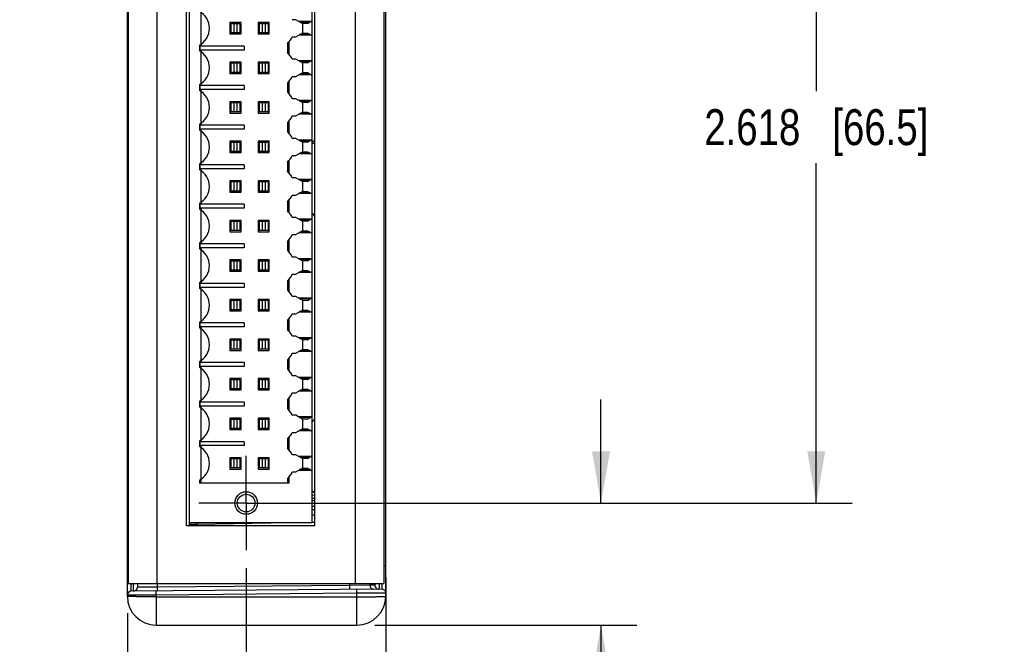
# Model space of a CAD drawing. Header units: inches. Extents: x 0 to 22, y 0 to 17.
# Tile 26 of 33: x 14.9 to 18.3, y 6.1 to 8.3. Entities that reach past the tile are written whole.
import ezdxf

# ---------------------------------------------------------------- set-up
doc = ezdxf.new("R2010")
doc.units = ezdxf.units.IN
doc.header["$LTSCALE"] = 1.21
doc.header["$MEASUREMENT"] = 0
doc.linetypes.add('CENTER', pattern=[0.6, 0.375, -0.075, 0.075, -0.075])
doc.layers.get('0').update_dxf_attribs({"linetype": 'CONTINUOUS'})
for name, color, linetype in [('02___PRT_ALL_AXES', 7, 'CONTINUOUS'), ('COSMETIC', 7, 'CONTINUOUS'), ('DIMENSIONS', 7, 'CONTINUOUS')]:
    doc.layers.add(name, color=color, linetype=linetype)
doc.styles.get("Standard").update_dxf_attribs({"font": 'txt', "width": 0.8})
doc.dimstyles.new('DIMSTYLE_1', dxfattribs={"dimtxt": 0.125, "dimasz": 0.18, "dimexe": 0.125, "dimexo": 0.0625, "dimgap": 0.0625, "dimtad": 0, "dimtih": 1, "dimtoh": 1, "dimdec": 3, "dimzin": 4, "dimdsep": 46, "dimtxsty": 'STANDARD', "dimblk": '_FILLED', "dimblk1": '_FILLED', "dimblk2": '_FILLED', "dimcen": 0.09, "dimadec": 0, "dimazin": 0, "dimtp": 0.001, "dimtm": 0.001, "dimtfac": 1, "dimtdec": 3, "dimtofl": 0, "dimtmove": 0, "dimatfit": 3, "dimldrblk": '_FILLED', "dimfxl": 1, "dimtolj": 1, "dimtzin": 4, "dimarcsym": 0})

# ---------------------------------------------------------------- blocks, each defined once
blk = doc.blocks.new('_FILLED')
at = {"color": 0, "linetype": 'BYBLOCK'}
blk.add_solid([(0, 0), (-1, 0.174), (-1, -0.174)], dxfattribs=at)
blk = doc.blocks.new('*D2')
at = {"layer": 'DIMENSIONS', "color": 2, "linetype": 'CONTINUOUS'}
for p, q in [((15.2856, 6.2297), (15.2856, 3.8134)), ((16.1856, 6.2373), (16.1856, 3.8134)), ((15.2856, 3.9384), (14.9256, 3.9384)), ((16.1856, 3.9384), (16.5902, 3.9384))]:
    blk.add_line(p, q, dxfattribs=at)
at = {"layer": 'DIMENSIONS', "color": 2, "linetype": 'CONTINUOUS', "xscale": 0.18, "yscale": 0.18, "zscale": 0.18}
blk.add_blockref('_FILLED', (15.2856, 3.9384), dxfattribs=at)
at = {"layer": 'DIMENSIONS', "color": 2, "linetype": 'CONTINUOUS', "xscale": 0.18, "yscale": 0.18, "zscale": 0.18, "rotation": 180}
blk.add_blockref('_FILLED', (16.1856, 3.9384), dxfattribs=at)
at = {"layer": 'DIMENSIONS', "color": 2, "linetype": 'CONTINUOUS', "insert": (16.6527, 4.0009), "char_height": 0.125, "width": 1.225, "attachment_point": 1, "line_spacing_factor": 0.9}
blk.add_mtext('.900{\\Ftxt.shx;\\W1.000000;\\H0.125000; }[22.86]', dxfattribs=at)
blk = doc.blocks.new('*D3')
at = {"layer": 'DIMENSIONS', "color": 2, "linetype": 'CONTINUOUS'}
for p, q in [((15.6994, 6.3865), (15.6994, 4.5634)), ((15.2856, 6.2297), (15.2856, 4.5634)), ((15.2856, 4.6884), (14.8755, 4.6884)), ((15.6994, 4.6884), (16.0594, 4.6884))]:
    blk.add_line(p, q, dxfattribs=at)
at = {"layer": 'DIMENSIONS', "color": 2, "linetype": 'CONTINUOUS', "xscale": 0.18, "yscale": 0.18, "zscale": 0.18}
blk.add_blockref('_FILLED', (15.2856, 4.6884), dxfattribs=at)
at = {"layer": 'DIMENSIONS', "color": 2, "linetype": 'CONTINUOUS', "xscale": 0.18, "yscale": 0.18, "zscale": 0.18, "rotation": 180}
blk.add_blockref('_FILLED', (15.6994, 4.6884), dxfattribs=at)
at = {"layer": 'DIMENSIONS', "color": 2, "linetype": 'CONTINUOUS', "insert": (14.813, 4.7509), "char_height": 0.125, "width": 1.225, "attachment_point": 3, "line_spacing_factor": 0.9}
blk.add_mtext('.414{\\Ftxt.shx;\\W1.000000;\\H0.125000; }[10.51]', dxfattribs=at)
blk = doc.blocks.new('*D4')
at = {"layer": 'DIMENSIONS', "color": 2, "linetype": 'CONTINUOUS'}
for p, q in [((15.6994, 6.3865), (15.6994, 5.3134)), ((16.1856, 6.3532), (16.1856, 5.3134)), ((15.6994, 5.4384), (15.3394, 5.4384)), ((16.1856, 5.4384), (16.5367, 5.4384))]:
    blk.add_line(p, q, dxfattribs=at)
at = {"layer": 'DIMENSIONS', "color": 2, "linetype": 'CONTINUOUS', "xscale": 0.18, "yscale": 0.18, "zscale": 0.18}
blk.add_blockref('_FILLED', (15.6994, 5.4384), dxfattribs=at)
at = {"layer": 'DIMENSIONS', "color": 2, "linetype": 'CONTINUOUS', "xscale": 0.18, "yscale": 0.18, "zscale": 0.18, "rotation": 180}
blk.add_blockref('_FILLED', (16.1856, 5.4384), dxfattribs=at)
at = {"layer": 'DIMENSIONS', "color": 2, "linetype": 'CONTINUOUS', "insert": (16.5992, 5.5009), "char_height": 0.125, "width": 1.225, "attachment_point": 1, "line_spacing_factor": 0.9}
blk.add_mtext('.486{\\Ftxt.shx;\\W1.000000;\\H0.125000; }[12.35]', dxfattribs=at)
blk = doc.blocks.new('*D5')
at = {"layer": 'DIMENSIONS', "color": 2, "linetype": 'CONTINUOUS'}
for p, q in [((16.9356, 6.6133), (16.9356, 6.9733)), ((15.9263, 6.6133), (17.0606, 6.6133)), ((16.1477, 6.1884), (17.0606, 6.1884)), ((16.9356, 6.1884), (16.9356, 5.7769)), ((16.9356, 5.7769), (17.0531, 5.7769))]:
    blk.add_line(p, q, dxfattribs=at)
at = {"layer": 'DIMENSIONS', "color": 2, "linetype": 'CONTINUOUS', "xscale": 0.18, "yscale": 0.18, "zscale": 0.18}
for p, rotation in [((16.9356, 6.6133), 270), ((16.9356, 6.1884), 90)]:
    blk.add_blockref('_FILLED', p, dxfattribs=dict(at, rotation=rotation))
at = {"layer": 'DIMENSIONS', "color": 2, "linetype": 'CONTINUOUS', "insert": (17.1156, 5.8394), "char_height": 0.125, "width": 1.225, "attachment_point": 1, "line_spacing_factor": 0.9}
blk.add_mtext('.425{\\Ftxt.shx;\\W1.000000;\\H0.125000; }[10.79]', dxfattribs=at)
blk = doc.blocks.new('*D6')
at = {"layer": 'DIMENSIONS', "color": 2, "linetype": 'CONTINUOUS'}
for p, q in [((15.7619, 9.2315), (17.8106, 9.2315)), ((17.6856, 9.2315), (17.6856, 8.0474)), ((17.6856, 6.6133), (17.6856, 7.7974)), ((15.7619, 6.6133), (17.8106, 6.6133))]:
    blk.add_line(p, q, dxfattribs=at)
at = {"layer": 'DIMENSIONS', "color": 2, "linetype": 'CONTINUOUS', "xscale": 0.18, "yscale": 0.18, "zscale": 0.18}
for p, rotation in [((17.6856, 9.2315), 90), ((17.6856, 6.6133), 270)]:
    blk.add_blockref('_FILLED', p, dxfattribs=dict(at, rotation=rotation))
at = {"layer": 'DIMENSIONS', "color": 2, "linetype": 'CONTINUOUS', "insert": (17.6856, 7.9849), "char_height": 0.125, "width": 1.225, "attachment_point": 2, "line_spacing_factor": 0.9}
blk.add_mtext('2.618{\\Ftxt.shx;\\W1.000000;\\H0.125000; }[66.5]', dxfattribs=at)

msp = doc.modelspace()

# ---------------------------------------------------------------- linework, layer by layer
at = {"color": 7, "linetype": 'CONTINUOUS'}
for p, q in [((15.2856, 6.2884), (15.2856, 9.5574)), ((16.1856, 6.2884), (16.1856, 9.5574)), ((15.5026, 6.5344), (15.5026, 9.3104)), ((15.9278, 9.3004), (15.9278, 6.5444)), ((15.542, 8.3289), (15.542, 8.2049)), ((15.6423, 8.2866), (15.6423, 8.2472)), ((15.6817, 8.2866), (15.6423, 8.2866)), ((15.6463, 8.2826), (15.6463, 8.2511)), ((15.6778, 8.2826), (15.6463, 8.2826)), ((15.6568, 8.2826), (15.6568, 8.2511)), ((15.6672, 8.2826), (15.6672, 8.2511)), ((15.6778, 8.2826), (15.6778, 8.2511)), ((15.6817, 8.2472), (15.6817, 8.2866)), ((15.7408, 8.2866), (15.7408, 8.2472)), ((15.7801, 8.2866), (15.7408, 8.2866)), ((15.7447, 8.2826), (15.7447, 8.2511)), ((15.7762, 8.2826), (15.7447, 8.2826)), ((15.7553, 8.2826), (15.7553, 8.2511)), ((15.7657, 8.2826), (15.7657, 8.2511)), ((15.7762, 8.2826), (15.7762, 8.2511)), ((15.7801, 8.2472), (15.7801, 8.2866)), ((15.8727, 8.2966), (15.8602, 8.2966)), ((15.8969, 8.2826), (15.8727, 8.2966)), ((15.9259, 8.2909), (15.8826, 8.2909)), ((15.9219, 8.2885), (15.8867, 8.2885)), ((15.9136, 8.2838), (15.895, 8.2838)), ((15.8969, 8.2511), (15.8969, 8.2826)), ((15.9136, 8.2838), (15.9278, 8.292)), ((15.6423, 8.2472), (15.6817, 8.2472)), ((15.6778, 8.2511), (15.6463, 8.2511)), ((15.7408, 8.2472), (15.7801, 8.2472)), ((15.7762, 8.2511), (15.7447, 8.2511)), ((15.8602, 8.2371), (15.8727, 8.2371)), ((15.8727, 8.2371), (15.8969, 8.2511)), ((15.9259, 8.2429), (15.8826, 8.2429)), ((15.9219, 8.2452), (15.8867, 8.2452)), ((15.895, 8.25), (15.9136, 8.25)), ((15.9136, 8.25), (15.9219, 8.2452)), ((15.9259, 8.2429), (15.9278, 8.2418)), ((15.5365, 8.2081), (15.5365, 8.1879)), ((15.5382, 8.2049), (15.5382, 8.1911)), ((15.6925, 8.2049), (15.5382, 8.2049)), ((15.6925, 8.2049), (15.6925, 8.1911)), ((15.8431, 8.2141), (15.8431, 8.1819)), ((15.8486, 8.2195), (15.8486, 8.1765)), ((15.6925, 8.1911), (15.5382, 8.1911)), ((15.542, 8.1911), (15.542, 8.0671)), ((15.6423, 8.1488), (15.6423, 8.1094)), ((15.6817, 8.1488), (15.6423, 8.1488)), ((15.6463, 8.1448), (15.6463, 8.1133)), ((15.6778, 8.1448), (15.6463, 8.1448)), ((15.6568, 8.1448), (15.6568, 8.1133)), ((15.6672, 8.1448), (15.6672, 8.1133)), ((15.6778, 8.1448), (15.6778, 8.1133)), ((15.6817, 8.1094), (15.6817, 8.1488)), ((15.7408, 8.1488), (15.7408, 8.1094)), ((15.7801, 8.1488), (15.7408, 8.1488)), ((15.7447, 8.1448), (15.7447, 8.1133)), ((15.7762, 8.1448), (15.7447, 8.1448)), ((15.7553, 8.1448), (15.7553, 8.1133)), ((15.7657, 8.1448), (15.7657, 8.1133)), ((15.7762, 8.1448), (15.7762, 8.1133)), ((15.7801, 8.1094), (15.7801, 8.1488)), ((15.8727, 8.1589), (15.8602, 8.1589)), ((15.8969, 8.1448), (15.8727, 8.1589)), ((15.9259, 8.1531), (15.8826, 8.1531)), ((15.9219, 8.1507), (15.8867, 8.1507)), ((15.9136, 8.146), (15.895, 8.146)), ((15.8969, 8.1133), (15.8969, 8.1448)), ((15.9136, 8.146), (15.9278, 8.1542)), ((15.6423, 8.1094), (15.6817, 8.1094)), ((15.6778, 8.1133), (15.6463, 8.1133)), ((15.7408, 8.1094), (15.7801, 8.1094)), ((15.7762, 8.1133), (15.7447, 8.1133)), ((15.8602, 8.0993), (15.8727, 8.0993)), ((15.8727, 8.0993), (15.8969, 8.1133)), ((15.9259, 8.1051), (15.8826, 8.1051)), ((15.9219, 8.1074), (15.8867, 8.1074)), ((15.895, 8.1122), (15.9136, 8.1122)), ((15.9136, 8.1122), (15.9219, 8.1074)), ((15.9259, 8.1051), (15.9278, 8.104)), ((15.5365, 8.0703), (15.5365, 8.0501)), ((15.5382, 8.0671), (15.5382, 8.0533)), ((15.6925, 8.0671), (15.5382, 8.0671)), ((15.6925, 8.0671), (15.6925, 8.0533)), ((15.8431, 8.0763), (15.8431, 8.0441)), ((15.8486, 8.0817), (15.8486, 8.0387)), ((15.6925, 8.0533), (15.5382, 8.0533)), ((15.542, 8.0533), (15.542, 7.9293)), ((15.6423, 8.011), (15.6423, 7.9716)), ((15.6817, 8.011), (15.6423, 8.011)), ((15.6463, 8.007), (15.6463, 7.9755)), ((15.6778, 8.007), (15.6463, 8.007)), ((15.6568, 8.007), (15.6568, 7.9755)), ((15.6672, 8.007), (15.6672, 7.9755)), ((15.6778, 8.007), (15.6778, 7.9755)), ((15.6817, 7.9716), (15.6817, 8.011)), ((15.7408, 8.011), (15.7408, 7.9716)), ((15.7801, 8.011), (15.7408, 8.011)), ((15.7447, 8.007), (15.7447, 7.9755)), ((15.7762, 8.007), (15.7447, 8.007)), ((15.7553, 8.007), (15.7553, 7.9755)), ((15.7657, 8.007), (15.7657, 7.9755)), ((15.7762, 8.007), (15.7762, 7.9755)), ((15.7801, 7.9716), (15.7801, 8.011)), ((15.8727, 8.0211), (15.8602, 8.0211)), ((15.8969, 8.007), (15.8727, 8.0211)), ((15.9259, 8.0153), (15.8826, 8.0153)), ((15.9219, 8.013), (15.8867, 8.013)), ((15.9136, 8.0082), (15.895, 8.0082)), ((15.8969, 7.9755), (15.8969, 8.007)), ((15.9136, 8.0082), (15.9278, 8.0164)), ((15.6423, 7.9716), (15.6817, 7.9716)), ((15.6778, 7.9755), (15.6463, 7.9755)), ((15.7408, 7.9716), (15.7801, 7.9716)), ((15.7762, 7.9755), (15.7447, 7.9755)), ((15.8602, 7.9615), (15.8727, 7.9615)), ((15.8727, 7.9615), (15.8969, 7.9755)), ((15.9259, 7.9673), (15.8826, 7.9673)), ((15.9219, 7.9696), (15.8867, 7.9696)), ((15.895, 7.9744), (15.9136, 7.9744)), ((15.9136, 7.9744), (15.9219, 7.9696)), ((15.9259, 7.9673), (15.9278, 7.9662)), ((15.5365, 7.9325), (15.5365, 7.9123)), ((15.5382, 7.9293), (15.5382, 7.9155)), ((15.6925, 7.9293), (15.5382, 7.9293)), ((15.6925, 7.9293), (15.6925, 7.9155)), ((15.8431, 7.9385), (15.8431, 7.9063)), ((15.8486, 7.9439), (15.8486, 7.9009)), ((15.6925, 7.9155), (15.5382, 7.9155)), ((15.542, 7.9155), (15.542, 7.7915)), ((15.6423, 7.8732), (15.6423, 7.8338)), ((15.6817, 7.8732), (15.6423, 7.8732)), ((15.6463, 7.8692), (15.6463, 7.8378)), ((15.6778, 7.8692), (15.6463, 7.8692)), ((15.6568, 7.8692), (15.6568, 7.8378)), ((15.6672, 7.8692), (15.6672, 7.8378)), ((15.6778, 7.8692), (15.6778, 7.8378)), ((15.6817, 7.8338), (15.6817, 7.8732)), ((15.7408, 7.8732), (15.7408, 7.8338)), ((15.7801, 7.8732), (15.7408, 7.8732)), ((15.7447, 7.8692), (15.7447, 7.8378)), ((15.7762, 7.8692), (15.7447, 7.8692)), ((15.7553, 7.8692), (15.7553, 7.8378)), ((15.7657, 7.8692), (15.7657, 7.8378)), ((15.7762, 7.8692), (15.7762, 7.8378)), ((15.7801, 7.8338), (15.7801, 7.8732)), ((15.8727, 7.8833), (15.8602, 7.8833)), ((15.8969, 7.8692), (15.8727, 7.8833)), ((15.9259, 7.8775), (15.8826, 7.8775)), ((15.9219, 7.8752), (15.8867, 7.8752)), ((15.9136, 7.8704), (15.895, 7.8704)), ((15.8969, 7.8378), (15.8969, 7.8692)), ((15.9136, 7.8704), (15.9278, 7.8786)), ((15.9381, 7.8654), (15.9278, 7.8654)), ((15.6423, 7.8338), (15.6817, 7.8338)), ((15.6778, 7.8378), (15.6463, 7.8378)), ((15.7408, 7.8338), (15.7801, 7.8338)), ((15.7762, 7.8378), (15.7447, 7.8378)), ((15.8602, 7.8237), (15.8727, 7.8237)), ((15.8727, 7.8237), (15.8969, 7.8378)), ((15.9259, 7.8295), (15.8826, 7.8295)), ((15.9219, 7.8318), (15.8867, 7.8318)), ((15.895, 7.8366), (15.9136, 7.8366)), ((15.9136, 7.8366), (15.9219, 7.8318)), ((15.9259, 7.8295), (15.9278, 7.8284)), ((15.5365, 7.7947), (15.5365, 7.7745)), ((15.5382, 7.7915), (15.5382, 7.7777)), ((15.6925, 7.7915), (15.5382, 7.7915)), ((15.6925, 7.7915), (15.6925, 7.7777)), ((15.8431, 7.8007), (15.8431, 7.7685)), ((15.8486, 7.8061), (15.8486, 7.7631)), ((15.6925, 7.7777), (15.5382, 7.7777)), ((15.542, 7.7777), (15.542, 7.6537)), ((15.6817, 7.7354), (15.6423, 7.7354)), ((15.6423, 7.7354), (15.6423, 7.696)), ((15.6778, 7.7315), (15.6463, 7.7315)), ((15.6463, 7.7315), (15.6463, 7.7)), ((15.6568, 7.7315), (15.6568, 7.7)), ((15.6672, 7.7315), (15.6672, 7.7)), ((15.6778, 7.7315), (15.6778, 7.7)), ((15.6817, 7.696), (15.6817, 7.7354)), ((15.7801, 7.7354), (15.7408, 7.7354)), ((15.7408, 7.7354), (15.7408, 7.696)), ((15.7762, 7.7315), (15.7447, 7.7315)), ((15.7447, 7.7315), (15.7447, 7.7)), ((15.7553, 7.7315), (15.7553, 7.7)), ((15.7657, 7.7315), (15.7657, 7.7)), ((15.7762, 7.7315), (15.7762, 7.7)), ((15.7801, 7.696), (15.7801, 7.7354)), ((15.8727, 7.7455), (15.8602, 7.7455)), ((15.8969, 7.7315), (15.8727, 7.7455)), ((15.9259, 7.7397), (15.8826, 7.7397)), ((15.9219, 7.7374), (15.8867, 7.7374)), ((15.9136, 7.7326), (15.895, 7.7326)), ((15.8969, 7.7), (15.8969, 7.7315)), ((15.9136, 7.7326), (15.9278, 7.7408)), ((15.6423, 7.696), (15.6817, 7.696)), ((15.6778, 7.7), (15.6463, 7.7)), ((15.7408, 7.696), (15.7801, 7.696)), ((15.7762, 7.7), (15.7447, 7.7)), ((15.8602, 7.6859), (15.8727, 7.6859)), ((15.8727, 7.6859), (15.8969, 7.7)), ((15.9259, 7.6917), (15.8826, 7.6917)), ((15.9219, 7.6941), (15.8867, 7.6941)), ((15.895, 7.6988), (15.9136, 7.6988)), ((15.9136, 7.6988), (15.9219, 7.6941)), ((15.9259, 7.6917), (15.9278, 7.6906)), ((15.5365, 7.6569), (15.5365, 7.6367)), ((15.6925, 7.6537), (15.5382, 7.6537)), ((15.5382, 7.6537), (15.5382, 7.6399)), ((15.6925, 7.6537), (15.6925, 7.6399)), ((15.8431, 7.6629), (15.8431, 7.6307)), ((15.8486, 7.6683), (15.8486, 7.6253)), ((15.6925, 7.6399), (15.5382, 7.6399)), ((15.542, 7.6399), (15.542, 7.5159)), ((15.6817, 7.5976), (15.6423, 7.5976)), ((15.6423, 7.5976), (15.6423, 7.5582)), ((15.6778, 7.5937), (15.6463, 7.5937)), ((15.6463, 7.5937), (15.6463, 7.5622)), ((15.6568, 7.5937), (15.6568, 7.5622)), ((15.6672, 7.5937), (15.6672, 7.5622)), ((15.6778, 7.5937), (15.6778, 7.5622)), ((15.6817, 7.5582), (15.6817, 7.5976)), ((15.7801, 7.5976), (15.7408, 7.5976)), ((15.7408, 7.5976), (15.7408, 7.5582)), ((15.7762, 7.5937), (15.7447, 7.5937)), ((15.7447, 7.5937), (15.7447, 7.5622)), ((15.7553, 7.5937), (15.7553, 7.5622)), ((15.7657, 7.5937), (15.7657, 7.5622)), ((15.7762, 7.5937), (15.7762, 7.5622)), ((15.7801, 7.5582), (15.7801, 7.5976)), ((15.8727, 7.6077), (15.8602, 7.6077)), ((15.8969, 7.5937), (15.8727, 7.6077)), ((15.9259, 7.6019), (15.8826, 7.6019)), ((15.9219, 7.5996), (15.8867, 7.5996)), ((15.9136, 7.5948), (15.895, 7.5948)), ((15.8969, 7.5622), (15.8969, 7.5937)), ((15.9136, 7.5948), (15.9278, 7.603)), ((15.6423, 7.5582), (15.6817, 7.5582)), ((15.6778, 7.5622), (15.6463, 7.5622)), ((15.7408, 7.5582), (15.7801, 7.5582)), ((15.7762, 7.5622), (15.7447, 7.5622)), ((15.8602, 7.5482), (15.8727, 7.5482)), ((15.8727, 7.5482), (15.8969, 7.5622)), ((15.9259, 7.5539), (15.8826, 7.5539)), ((15.9219, 7.5563), (15.8867, 7.5563)), ((15.895, 7.561), (15.9136, 7.561)), ((15.9136, 7.561), (15.9219, 7.5563)), ((15.9259, 7.5539), (15.9278, 7.5528)), ((15.5365, 7.5191), (15.5365, 7.4989)), ((15.6925, 7.5159), (15.5382, 7.5159)), ((15.5382, 7.5159), (15.5382, 7.5021)), ((15.6925, 7.5159), (15.6925, 7.5021)), ((15.8431, 7.5251), (15.8431, 7.4929)), ((15.8486, 7.5305), (15.8486, 7.4875)), ((15.6925, 7.5021), (15.5382, 7.5021)), ((15.542, 7.5021), (15.542, 7.3781)), ((15.6817, 7.4598), (15.6423, 7.4598)), ((15.6423, 7.4598), (15.6423, 7.4204)), ((15.6778, 7.4559), (15.6463, 7.4559)), ((15.6463, 7.4559), (15.6463, 7.4244)), ((15.6568, 7.4559), (15.6568, 7.4244)), ((15.6672, 7.4559), (15.6672, 7.4244)), ((15.6778, 7.4559), (15.6778, 7.4244)), ((15.6817, 7.4204), (15.6817, 7.4598)), ((15.7801, 7.4598), (15.7408, 7.4598)), ((15.7408, 7.4598), (15.7408, 7.4204)), ((15.7762, 7.4559), (15.7447, 7.4559)), ((15.7447, 7.4559), (15.7447, 7.4244)), ((15.7553, 7.4559), (15.7553, 7.4244)), ((15.7657, 7.4559), (15.7657, 7.4244)), ((15.7762, 7.4559), (15.7762, 7.4244)), ((15.7801, 7.4204), (15.7801, 7.4598)), ((15.8727, 7.4699), (15.8602, 7.4699)), ((15.8969, 7.4559), (15.8727, 7.4699)), ((15.9259, 7.4641), (15.8826, 7.4641)), ((15.9219, 7.4618), (15.8867, 7.4618)), ((15.9136, 7.457), (15.895, 7.457)), ((15.8969, 7.4244), (15.8969, 7.4559)), ((15.9136, 7.457), (15.9278, 7.4652)), ((15.6423, 7.4204), (15.6817, 7.4204)), ((15.6778, 7.4244), (15.6463, 7.4244)), ((15.7408, 7.4204), (15.7801, 7.4204)), ((15.7762, 7.4244), (15.7447, 7.4244)), ((15.8602, 7.4104), (15.8727, 7.4104)), ((15.8727, 7.4104), (15.8969, 7.4244)), ((15.9259, 7.4161), (15.8826, 7.4161)), ((15.9219, 7.4185), (15.8867, 7.4185)), ((15.895, 7.4232), (15.9136, 7.4232)), ((15.9136, 7.4232), (15.9219, 7.4185)), ((15.9259, 7.4161), (15.9278, 7.415)), ((15.5365, 7.3813), (15.5365, 7.3611)), ((15.6925, 7.3781), (15.5382, 7.3781)), ((15.5382, 7.3781), (15.5382, 7.3643)), ((15.6925, 7.3781), (15.6925, 7.3643)), ((15.8431, 7.3873), (15.8431, 7.3551)), ((15.8486, 7.3927), (15.8486, 7.3497)), ((15.6925, 7.3643), (15.5382, 7.3643)), ((15.542, 7.3643), (15.542, 7.2403)), ((15.6817, 7.322), (15.6423, 7.322)), ((15.6423, 7.322), (15.6423, 7.2826)), ((15.6778, 7.3181), (15.6463, 7.3181)), ((15.6463, 7.3181), (15.6463, 7.2866)), ((15.6568, 7.3181), (15.6568, 7.2866)), ((15.6672, 7.3181), (15.6672, 7.2866)), ((15.6778, 7.3181), (15.6778, 7.2866)), ((15.6817, 7.2826), (15.6817, 7.322)), ((15.7801, 7.322), (15.7408, 7.322)), ((15.7408, 7.322), (15.7408, 7.2826)), ((15.7762, 7.3181), (15.7447, 7.3181)), ((15.7447, 7.3181), (15.7447, 7.2866)), ((15.7553, 7.3181), (15.7553, 7.2866)), ((15.7657, 7.3181), (15.7657, 7.2866)), ((15.7762, 7.3181), (15.7762, 7.2866)), ((15.7801, 7.2826), (15.7801, 7.322)), ((15.8727, 7.3321), (15.8602, 7.3321)), ((15.8969, 7.3181), (15.8727, 7.3321)), ((15.9259, 7.3263), (15.8826, 7.3263)), ((15.9219, 7.324), (15.8867, 7.324)), ((15.9136, 7.3192), (15.895, 7.3192)), ((15.8969, 7.2866), (15.8969, 7.3181)), ((15.9136, 7.3192), (15.9278, 7.3274)), ((15.6423, 7.2826), (15.6817, 7.2826)), ((15.6778, 7.2866), (15.6463, 7.2866)), ((15.7408, 7.2826), (15.7801, 7.2826)), ((15.7762, 7.2866), (15.7447, 7.2866)), ((15.8602, 7.2726), (15.8727, 7.2726)), ((15.8727, 7.2726), (15.8969, 7.2866)), ((15.9259, 7.2783), (15.8826, 7.2783)), ((15.9219, 7.2807), (15.8867, 7.2807)), ((15.895, 7.2854), (15.9136, 7.2854)), ((15.9136, 7.2854), (15.9219, 7.2807)), ((15.9259, 7.2783), (15.9278, 7.2772)), ((15.5365, 7.2435), (15.5365, 7.2233)), ((15.6925, 7.2403), (15.5382, 7.2403)), ((15.5382, 7.2403), (15.5382, 7.2265)), ((15.6925, 7.2403), (15.6925, 7.2265)), ((15.8431, 7.2495), (15.8431, 7.2173)), ((15.8486, 7.255), (15.8486, 7.2119)), ((15.6925, 7.2265), (15.5382, 7.2265)), ((15.542, 7.2265), (15.542, 7.1025)), ((15.6817, 7.1842), (15.6423, 7.1842)), ((15.6423, 7.1842), (15.6423, 7.1448)), ((15.6778, 7.1803), (15.6463, 7.1803)), ((15.6463, 7.1803), (15.6463, 7.1488)), ((15.6568, 7.1803), (15.6568, 7.1488)), ((15.6672, 7.1803), (15.6672, 7.1488)), ((15.6778, 7.1803), (15.6778, 7.1488)), ((15.6817, 7.1448), (15.6817, 7.1842)), ((15.7801, 7.1842), (15.7408, 7.1842)), ((15.7408, 7.1842), (15.7408, 7.1448)), ((15.7762, 7.1803), (15.7447, 7.1803)), ((15.7447, 7.1803), (15.7447, 7.1488)), ((15.7553, 7.1803), (15.7553, 7.1488)), ((15.7657, 7.1803), (15.7657, 7.1488)), ((15.7762, 7.1803), (15.7762, 7.1488)), ((15.7801, 7.1448), (15.7801, 7.1842)), ((15.8727, 7.1943), (15.8602, 7.1943)), ((15.8969, 7.1803), (15.8727, 7.1943)), ((15.9259, 7.1885), (15.8826, 7.1885)), ((15.9219, 7.1862), (15.8867, 7.1862)), ((15.9136, 7.1814), (15.895, 7.1814)), ((15.8969, 7.1488), (15.8969, 7.1803)), ((15.9136, 7.1814), (15.9278, 7.1896)), ((15.6423, 7.1448), (15.6817, 7.1448)), ((15.6778, 7.1488), (15.6463, 7.1488)), ((15.7408, 7.1448), (15.7801, 7.1448)), ((15.7762, 7.1488), (15.7447, 7.1488)), ((15.8602, 7.1348), (15.8727, 7.1348)), ((15.8727, 7.1348), (15.8969, 7.1488)), ((15.9259, 7.1405), (15.8826, 7.1405)), ((15.9219, 7.1429), (15.8867, 7.1429)), ((15.895, 7.1476), (15.9136, 7.1476)), ((15.9136, 7.1476), (15.9219, 7.1429)), ((15.9259, 7.1405), (15.9278, 7.1395)), ((15.5365, 7.1057), (15.5365, 7.0855)), ((15.6925, 7.1025), (15.5382, 7.1025)), ((15.5382, 7.1025), (15.5382, 7.0887)), ((15.6925, 7.1025), (15.6925, 7.0887)), ((15.8431, 7.1117), (15.8431, 7.0796)), ((15.8486, 7.1172), (15.8486, 7.0741)), ((15.6925, 7.0887), (15.5382, 7.0887)), ((15.542, 7.0887), (15.542, 6.9647)), ((15.6817, 7.0464), (15.6423, 7.0464)), ((15.6423, 7.0464), (15.6423, 7.007)), ((15.6778, 7.0425), (15.6463, 7.0425)), ((15.6463, 7.0425), (15.6463, 7.011)), ((15.6568, 7.0425), (15.6568, 7.011)), ((15.6672, 7.0425), (15.6672, 7.011)), ((15.6778, 7.0425), (15.6778, 7.011)), ((15.6817, 7.007), (15.6817, 7.0464)), ((15.7801, 7.0464), (15.7408, 7.0464)), ((15.7408, 7.0464), (15.7408, 7.007)), ((15.7762, 7.0425), (15.7447, 7.0425)), ((15.7447, 7.0425), (15.7447, 7.011)), ((15.7553, 7.0425), (15.7553, 7.011)), ((15.7657, 7.0425), (15.7657, 7.011)), ((15.7762, 7.0425), (15.7762, 7.011)), ((15.7801, 7.007), (15.7801, 7.0464)), ((15.8727, 7.0565), (15.8602, 7.0565)), ((15.8969, 7.0425), (15.8727, 7.0565)), ((15.9259, 7.0507), (15.8826, 7.0507)), ((15.9219, 7.0484), (15.8867, 7.0484)), ((15.9136, 7.0436), (15.895, 7.0436)), ((15.8969, 7.011), (15.8969, 7.0425)), ((15.9136, 7.0436), (15.9278, 7.0518)), ((15.6423, 7.007), (15.6817, 7.007)), ((15.6778, 7.011), (15.6463, 7.011)), ((15.7408, 7.007), (15.7801, 7.007)), ((15.7762, 7.011), (15.7447, 7.011)), ((15.8727, 6.997), (15.8969, 7.011)), ((15.9259, 7.0027), (15.8826, 7.0027)), ((15.9219, 7.0051), (15.8867, 7.0051)), ((15.895, 7.0098), (15.9136, 7.0098)), ((15.9136, 7.0098), (15.9219, 7.0051)), ((15.9259, 7.0027), (15.9278, 7.0017)), ((15.5365, 6.9679), (15.5365, 6.9478)), ((15.6925, 6.9647), (15.5382, 6.9647)), ((15.5382, 6.9647), (15.5382, 6.9509)), ((15.6925, 6.9647), (15.6925, 6.9509)), ((15.8431, 6.9739), (15.8431, 6.9418)), ((15.8486, 6.9794), (15.8486, 6.9363)), ((15.8602, 6.997), (15.8727, 6.997)), ((15.6925, 6.9509), (15.5382, 6.9509)), ((15.542, 6.9509), (15.542, 6.8269)), ((15.6817, 6.9086), (15.6423, 6.9086)), ((15.6423, 6.9086), (15.6423, 6.8692)), ((15.6778, 6.9047), (15.6463, 6.9047)), ((15.6463, 6.9047), (15.6463, 6.8732)), ((15.6568, 6.9047), (15.6568, 6.8732)), ((15.6672, 6.9047), (15.6672, 6.8732)), ((15.6778, 6.9047), (15.6778, 6.8732)), ((15.6817, 6.8692), (15.6817, 6.9086)), ((15.7801, 6.9086), (15.7408, 6.9086)), ((15.7408, 6.9086), (15.7408, 6.8692)), ((15.7762, 6.9047), (15.7447, 6.9047)), ((15.7447, 6.9047), (15.7447, 6.8732)), ((15.7553, 6.9047), (15.7553, 6.8732)), ((15.7657, 6.9047), (15.7657, 6.8732)), ((15.7762, 6.9047), (15.7762, 6.8732)), ((15.7801, 6.8692), (15.7801, 6.9086)), ((15.8727, 6.9187), (15.8602, 6.9187)), ((15.8969, 6.9047), (15.8727, 6.9187)), ((15.9259, 6.913), (15.8826, 6.913)), ((15.9219, 6.9106), (15.8867, 6.9106)), ((15.9136, 6.9058), (15.895, 6.9058)), ((15.8969, 6.8732), (15.8969, 6.9047)), ((15.9136, 6.9058), (15.9278, 6.914)), ((15.6423, 6.8692), (15.6817, 6.8692)), ((15.6778, 6.8732), (15.6463, 6.8732)), ((15.7408, 6.8692), (15.7801, 6.8692)), ((15.7762, 6.8732), (15.7447, 6.8732)), ((15.8727, 6.8592), (15.8969, 6.8732)), ((15.9259, 6.8649), (15.8826, 6.8649)), ((15.9219, 6.8673), (15.8867, 6.8673)), ((15.895, 6.872), (15.9136, 6.872)), ((15.9136, 6.872), (15.9219, 6.8673)), ((15.9259, 6.8649), (15.9278, 6.8639)), ((15.5365, 6.8301), (15.5365, 6.81)), ((15.6925, 6.8269), (15.5382, 6.8269)), ((15.5382, 6.8269), (15.5382, 6.8131)), ((15.6925, 6.8269), (15.6925, 6.8131)), ((15.8431, 6.8361), (15.8431, 6.804)), ((15.8486, 6.8416), (15.8486, 6.7985)), ((15.8602, 6.8592), (15.8727, 6.8592)), ((15.6925, 6.8131), (15.5382, 6.8131)), ((15.542, 6.8131), (15.542, 6.6822)), ((15.6817, 6.7708), (15.6423, 6.7708)), ((15.6423, 6.7708), (15.6423, 6.7315)), ((15.6778, 6.7669), (15.6463, 6.7669)), ((15.6463, 6.7669), (15.6463, 6.7354)), ((15.6568, 6.7669), (15.6568, 6.7354)), ((15.6672, 6.7669), (15.6672, 6.7354)), ((15.6778, 6.7669), (15.6778, 6.7354)), ((15.6817, 6.7315), (15.6817, 6.7708)), ((15.7801, 6.7708), (15.7408, 6.7708)), ((15.7408, 6.7708), (15.7408, 6.7315)), ((15.7762, 6.7669), (15.7447, 6.7669)), ((15.7447, 6.7669), (15.7447, 6.7354)), ((15.7553, 6.7669), (15.7553, 6.7354)), ((15.7657, 6.7669), (15.7657, 6.7354)), ((15.7762, 6.7669), (15.7762, 6.7354)), ((15.7801, 6.7315), (15.7801, 6.7708)), ((15.8727, 6.7809), (15.8602, 6.7809)), ((15.8969, 6.7669), (15.8727, 6.7809)), ((15.9259, 6.7752), (15.8826, 6.7752)), ((15.9219, 6.7728), (15.8867, 6.7728)), ((15.9136, 6.768), (15.895, 6.768)), ((15.8969, 6.7354), (15.8969, 6.7669)), ((15.9136, 6.768), (15.9278, 6.7762)), ((15.6423, 6.7315), (15.6817, 6.7315)), ((15.6778, 6.7354), (15.6463, 6.7354)), ((15.7408, 6.7315), (15.7801, 6.7315)), ((15.7762, 6.7354), (15.7447, 6.7354)), ((15.8727, 6.7214), (15.8969, 6.7354)), ((15.9259, 6.7271), (15.8826, 6.7271)), ((15.9219, 6.7295), (15.8867, 6.7295)), ((15.895, 6.7342), (15.9136, 6.7342)), ((15.9136, 6.7342), (15.9219, 6.7295)), ((15.9259, 6.7271), (15.9278, 6.7261)), ((15.5365, 6.6923), (15.5365, 6.6822)), ((15.8431, 6.6983), (15.8431, 6.6822)), ((15.8486, 6.7038), (15.8486, 6.6822)), ((15.8602, 6.7214), (15.8727, 6.7214)), ((15.8486, 6.6822), (15.5365, 6.6822)), ((15.9381, 6.6524), (15.9278, 6.6524)), ((15.9278, 6.6412), (15.9381, 6.6414)), ((15.9381, 6.6214), (15.9278, 6.6212)), ((15.9381, 6.6014), (15.9278, 6.6012)), ((15.9278, 6.5908), (15.9381, 6.591)), ((15.9381, 6.571), (15.9278, 6.5708)), ((15.2881, 6.5273), (15.2856, 6.5273)), ((15.9278, 6.5444), (15.5026, 6.5444)), ((15.5271, 6.5388), (15.5026, 6.5388)), ((15.8488, 6.5444), (15.5271, 6.5388)), ((15.5271, 6.5388), (15.5271, 6.5344)), ((15.9381, 6.546), (15.9278, 6.5458)), ((15.2866, 6.4258), (15.2879, 6.4275)), ((15.2856, 6.3965), (15.2881, 6.3965)), ((15.2856, 6.386), (15.2881, 6.386)), ((16.1856, 6.3936), (16.1795, 6.3936)), ((15.2992, 6.306), (15.2991, 6.3333)), ((16.1717, 6.3136), (15.2992, 6.306)), ((15.3069, 6.306), (15.3071, 6.3334)), ((15.3206, 6.3334), (15.3206, 6.3198)), ((15.3894, 6.3205), (15.3206, 6.3198)), ((15.3894, 6.3205), (15.3892, 6.3068)), ((15.3894, 6.3334), (15.3894, 6.3205)), ((16.0595, 6.3264), (15.3894, 6.3205)), ((16.0595, 6.3264), (16.0594, 6.3126)), ((16.0595, 6.3334), (16.0595, 6.3264)), ((16.1307, 6.3271), (16.0595, 6.3264)), ((16.0856, 6.2988), (16.0855, 6.3128)), ((16.1307, 6.3334), (16.1307, 6.3271)), ((16.1478, 6.3273), (16.1307, 6.3271)), ((16.1719, 6.3333), (16.1717, 6.3136)), ((15.3856, 6.2927), (15.2856, 6.2922)), ((15.3856, 6.2927), (15.3855, 6.3067)), ((16.0856, 6.2988), (15.3856, 6.2927)), ((15.3856, 6.2927), (15.3856, 6.1884)), ((15.3856, 6.2867), (16.0856, 6.2867)), ((16.1856, 6.2998), (16.0856, 6.2988)), ((16.0856, 6.1884), (16.0856, 6.2988)), ((15.3856, 6.1884), (16.0856, 6.1884))]:
    msp.add_line(p, q, dxfattribs=at)
at = {"color": 3, "linetype": 'CONTINUOUS'}
for p, q in [((15.2881, 9.5124), (15.2881, 6.3334)), ((15.3881, 9.5124), (15.3881, 6.3334)), ((16.0795, 9.5124), (16.0795, 6.3334)), ((16.1795, 9.5124), (16.1795, 6.3334)), ((15.4911, 6.5344), (15.4911, 9.3104)), ((15.9381, 9.3104), (15.9381, 6.5344)), ((15.9381, 6.5344), (15.4911, 6.5344)), ((15.2881, 6.3334), (16.1795, 6.3334))]:
    msp.add_line(p, q, dxfattribs=at)
at = {"color": 7, "linetype": 'CONTINUOUS'}
for centre, radius, start, end in [((15.5046, 8.2669), 0.0669, 298.5024, 61.4976), ((15.7959, 8.2669), 0.0709, 311.8103, 335.1697), ((15.5046, 8.1291), 0.0669, 298.5024, 61.4976), ((15.7959, 8.1291), 0.0709, 24.8303, 48.1897), ((15.7959, 8.1291), 0.0709, 311.8103, 335.1697), ((15.5046, 7.9913), 0.0669, 298.5024, 61.4976), ((15.7959, 7.9913), 0.0709, 24.8303, 48.1897), ((15.7959, 7.9913), 0.0709, 311.8103, 335.1697), ((15.5046, 7.8535), 0.0669, 298.5024, 61.4976), ((15.7959, 7.8535), 0.0709, 24.8303, 48.1897), ((15.7959, 7.8535), 0.0709, 311.8103, 335.1697), ((15.5046, 7.7157), 0.0669, 298.5024, 61.4976), ((15.7959, 7.7157), 0.0709, 24.8303, 48.1897), ((15.7959, 7.7157), 0.0709, 311.8103, 335.1697), ((15.5046, 7.5779), 0.0669, 298.5024, 61.4976), ((15.7959, 7.5779), 0.0709, 24.8303, 48.1897), ((15.8966, 7.5839), 0.05, 33.3798, 51.3898), ((15.7959, 7.5779), 0.0709, 311.8103, 335.1697), ((15.5046, 7.4401), 0.0669, 298.5024, 61.4976), ((15.7959, 7.4401), 0.0709, 24.8303, 48.1897), ((15.7959, 7.4401), 0.0709, 311.8103, 335.1697), ((15.5046, 7.3023), 0.0669, 298.5024, 61.4976), ((15.7959, 7.3023), 0.0709, 24.8303, 48.1897), ((15.7959, 7.3023), 0.0709, 311.8103, 335.1697), ((15.5046, 7.1645), 0.0669, 298.5024, 61.4976), ((15.7959, 7.1645), 0.0709, 24.8303, 48.1897), ((15.7959, 7.1645), 0.0709, 311.8103, 335.1697), ((15.5046, 7.0267), 0.0669, 298.5024, 61.4976), ((15.7959, 7.0267), 0.0709, 24.8303, 48.1897), ((15.7959, 7.0267), 0.0709, 311.8103, 335.1697), ((15.5046, 6.8889), 0.0669, 298.5024, 61.4976), ((15.7959, 6.8889), 0.0709, 24.8303, 48.1897), ((15.8966, 6.9339), 0.05, 308.6102, 326.6202), ((15.7959, 6.8889), 0.0709, 311.8103, 335.1697), ((15.5046, 6.7511), 0.0669, 298.5024, 61.4976), ((15.7959, 6.7511), 0.0709, 24.8303, 48.1897), ((15.7959, 6.7511), 0.0709, 311.8103, 335.1697), ((15.9251, 6.7144), 0.063, 272.4903, 279.3056), ((16.925, 6.5633), 1.398, 180.7685, 181.0008), ((15.3056, 6.4371), 0.02, 152.325, 180), ((15.3068, 6.3198), 0.0138, 270.5, 360), ((16.1445, 6.3271), 0.0138, 179.9818, 270.4811), ((16.1616, 6.3273), 0.0138, 179.9818, 270.4811), ((16.1718, 6.2998), 0.0138, 0, 90.5), ((15.2994, 6.2922), 0.0138, 90.5, 180), ((15.3856, 6.2884), 0.1, 180, 270), ((16.0856, 6.2884), 0.1, 270, 360)]:
    msp.add_arc(centre, radius, start, end, dxfattribs=at)
for points, knots in [([(15.2879, 6.4462), (15.2875, 6.4455), (15.2861, 6.4427), (15.2856, 6.4395), (15.2856, 6.4371)], [0, 0, 0, 0, 0.244469, 1, 1, 1, 1]), ([(15.2881, 6.4396), (15.2873, 6.4389), (15.2861, 6.4372), (15.2856, 6.4351), (15.2856, 6.4341)], [0, 0, 0, 0, 0.519364, 1, 1, 1, 1]), ([(15.2856, 6.4221), (15.2856, 6.4231), (15.2859, 6.4244), (15.2864, 6.4255), (15.2866, 6.4258)], [0, 0, 0, 0, 0.740958, 1, 1, 1, 1]), ([(16.1488, 6.3333), (16.1487, 6.3324), (16.1486, 6.331), (16.1484, 6.329), (16.1481, 6.328), (16.148, 6.3273), (16.1478, 6.3273)], [0, 0, 0, 0, 0.426377, 0.735797, 0.925732, 1, 1, 1, 1]), ([(16.163, 6.3334), (16.163, 6.3305), (16.1628, 6.3266), (16.1626, 6.3217), (16.1624, 6.3188), (16.1623, 6.3166), (16.1621, 6.3149), (16.1619, 6.3141), (16.1618, 6.3135), (16.1617, 6.3135)], [0, 0, 0, 0, 0.424865, 0.596388, 0.738748, 0.850832, 0.931806, 0.981242, 1, 1, 1, 1]), ([(15.3856, 6.2867), (15.3791, 6.2867), (15.3663, 6.2867), (15.3478, 6.2868), (15.3307, 6.2869), (15.3177, 6.2871), (15.3085, 6.2873), (15.3027, 6.2874), (15.2977, 6.2876), (15.2935, 6.2877), (15.2902, 6.2879), (15.288, 6.288), (15.2868, 6.2881), (15.2861, 6.2882), (15.2858, 6.2883), (15.2856, 6.2883), (15.2856, 6.2884)], [0, 0, 0, 0, 0.194941, 0.382438, 0.555198, 0.706652, 0.772527, 0.830957, 0.8814, 0.923357, 0.956433, 0.980323, 0.988747, 0.99481, 0.998521, 1, 1, 1, 1]), ([(16.0856, 6.2867), (16.0921, 6.2867), (16.1048, 6.2867), (16.1234, 6.2868), (16.1404, 6.2869), (16.1534, 6.2871), (16.1626, 6.2873), (16.1685, 6.2874), (16.1735, 6.2876), (16.1777, 6.2877), (16.181, 6.2879), (16.1832, 6.288), (16.1844, 6.2881), (16.185, 6.2882), (16.1854, 6.2883), (16.1856, 6.2883), (16.1856, 6.2884)], [0, 0, 0, 0, 0.194937, 0.382433, 0.555195, 0.70665, 0.772525, 0.830956, 0.881399, 0.923356, 0.956433, 0.980323, 0.988747, 0.99481, 0.998521, 1, 1, 1, 1])]:
    msp.add_open_spline(points, degree=3, knots=knots, dxfattribs=at)
at = {"layer": '02___PRT_ALL_AXES', "color": 7, "linetype": 'CENTER'}
for q in [(15.6994, 6.7777), (15.5351, 6.6133), (15.8638, 6.6133), (15.6994, 6.449)]:
    msp.add_line((15.6994, 6.6133), q, dxfattribs=at)
at = {"layer": '02___PRT_ALL_AXES', "color": 7, "linetype": 'CONTINUOUS'}
for radius in [0.0394, 0.0308]:
    msp.add_circle((15.6994, 6.6133), radius, dxfattribs=at)
at = {"layer": 'COSMETIC', "color": 2, "linetype": 'CONTINUOUS'}
msp.add_line((15.9278, 7.8673), (15.9381, 7.8776), dxfattribs=at)
at = {"layer": 'COSMETIC', "color": 7, "linetype": 'CONTINUOUS'}
for p, q in [((15.9381, 6.6514), (15.9278, 6.6514)), ((15.9381, 6.629), (15.9278, 6.629))]:
    msp.add_line(p, q, dxfattribs=at)
at = {"layer": 'COSMETIC', "color": 4, "linetype": 'CONTINUOUS'}
msp.add_line((15.5026, 6.5444), (15.5026, 6.5344), dxfattribs=at)

# ---------------------------------------------------------------- dimensions: what is measured, and where the dimension line sits
at = {"layer": 'DIMENSIONS', "color": 2, "linetype": 'CONTINUOUS'}
for base, p1, p2, angle, picture, middle in [((17.6856, 9.2315), (15.6994, 6.6133), (15.6994, 9.2315), 90, '*D6', (17.6856, 7.9224)), ((16.9356, 6.1884), (15.8638, 6.6133), (16.0852, 6.1884), 270, '*D5', (17.7281, 5.7769))]:
    dim = msp.add_linear_dim(base=base, p1=p1, p2=p2, angle=angle, dimstyle='DIMSTYLE_1', dxfattribs=at)
    dim.commit()
    dim.dimension.update_dxf_attribs({"geometry": picture, "text_midpoint": middle, "dimtype": 160})
for base, p1, p2, picture, middle in [((15.6994, 4.6884), (15.2856, 6.2922), (15.6994, 6.449), '*D3', (14.2005, 4.6884)), ((16.1856, 5.4384), (15.6994, 6.449), (16.1856, 6.4157), '*D4', (17.2117, 5.4384)), ((16.1856, 3.9384), (15.2856, 6.2922), (16.1856, 6.2998), '*D2', (17.2652, 3.9384))]:
    dim = msp.add_linear_dim(base=base, p1=p1, p2=p2, dimstyle='DIMSTYLE_1', dxfattribs=at)
    dim.commit()
    dim.dimension.update_dxf_attribs({"geometry": picture, "text_midpoint": middle, "dimtype": 160})

doc.saveas('drawing.dxf')
